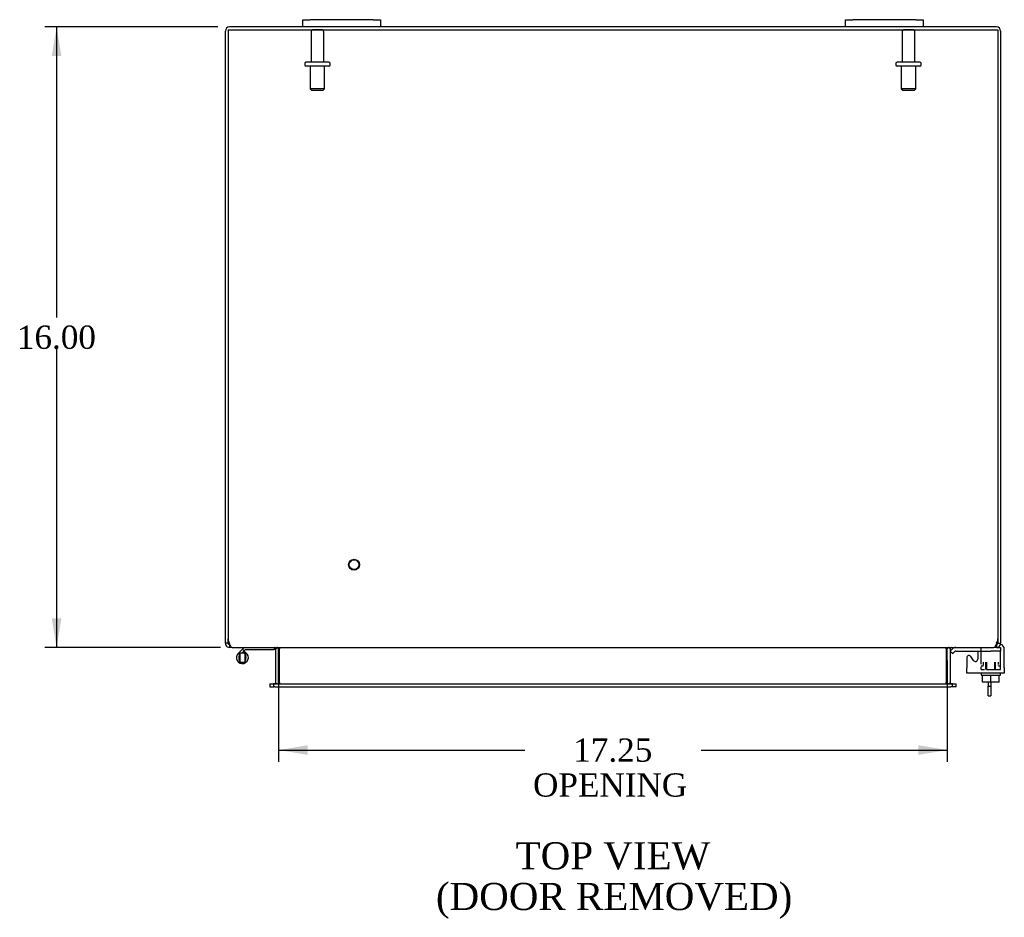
# Model space of a CAD drawing. Header units: inches. Extents: x 9 to 149, y 1 to 99.
# Tile 4 of 7: x 41 to 66, y 69 to 92. Entities that reach past the tile are written whole.
import ezdxf
from ezdxf.enums import TextEntityAlignment as Align

# ---------------------------------------------------------------- set-up
doc = ezdxf.new("R2010")
doc.units = ezdxf.units.IN
doc.header["$MEASUREMENT"] = 0
for name, color, linetype in [('COM40153-1', 7, 'CONTINUOUS'), ('COM42667', 7, 'CONTINUOUS'), ('COM42780', 7, 'CONTINUOUS'), ('COM48476', 7, 'CONTINUOUS'), ('COM48535', 7, 'CONTINUOUS'), ('DEFAULT', 7, 'CONTINUOUS'), ('FET07710', 7, 'CONTINUOUS'), ('HNG10620-20B', 7, 'CONTINUOUS'), ('HNG10620-20P', 7, 'CONTINUOUS'), ('SCC19011', 7, 'CONTINUOUS'), ('STD21878', 7, 'CONTINUOUS'), ('STD26094', 7, 'CONTINUOUS'), ('WAF25035', 7, 'CONTINUOUS')]:
    doc.layers.add(name, color=color, linetype=linetype)
doc.styles.add('SEACAD_TIMES_NEW_ROMAN', font='times.ttf')

# ---------------------------------------------------------------- blocks, each defined once
blk = doc.blocks.new('GDIMGGROUP4')
at = {"layer": 'DEFAULT', "linetype": 'Continuous'}
for points in [[(41.56, 90.846), (41.81, 90.846), (41.685, 91.596)], [(41.56, 76.346), (41.685, 75.596), (41.81, 76.346)]]:
    blk.add_hatch(color=136, dxfattribs=at).paths.add_polyline_path(points)
at = {"layer": 'DEFAULT', "color": 136, "linetype": 'Continuous'}
for p, q in [((45.847, 91.596), (41.385, 91.596)), ((41.685, 91.596), (41.685, 84.106)), ((41.685, 83.296), (41.685, 75.596)), ((45.916, 75.596), (41.385, 75.596))]:
    blk.add_line(p, q, dxfattribs=at)
at = {"layer": 'DEFAULT', "color": 136, "linetype": 'Continuous', "style": 'SEACAD_TIMES_NEW_ROMAN'}
blk.add_text('16.00', height=0.6, dxfattribs=at).set_placement((40.661, 83.896), align=Align.TOP_LEFT)
blk = doc.blocks.new('GDIMGGROUP18')
at = {"layer": 'DEFAULT', "linetype": 'Continuous'}
for points in [[(48.164, 72.825), (48.164, 73.075), (47.414, 72.95)], [(63.914, 72.825), (64.664, 72.95), (63.914, 73.075)]]:
    blk.add_hatch(color=136, dxfattribs=at).paths.add_polyline_path(points)
at = {"layer": 'DEFAULT', "color": 136, "linetype": 'Continuous'}
for p, q in [((47.414, 75.26), (47.414, 72.65)), ((64.664, 75.26), (64.664, 72.65)), ((47.414, 72.95), (53.767, 72.95)), ((58.311, 72.95), (64.664, 72.95))]:
    blk.add_line(p, q, dxfattribs=at)
at = {"layer": 'DEFAULT', "color": 136, "linetype": 'Continuous', "style": 'SEACAD_TIMES_NEW_ROMAN'}
for s, p in [('17.25', (55.015, 73.25)), ('OPENING ', (53.977, 72.35))]:
    blk.add_text(s, height=0.6, dxfattribs=at).set_placement(p, align=Align.TOP_LEFT)

msp = doc.modelspace()

# ---------------------------------------------------------------- linework, layer by layer
at = {"layer": 'COM40153-1', "color": 7}
for p, q in [((65.717, 74.703), (65.717, 74.6)), ((65.789, 74.703), (65.789, 74.6)), ((65.717, 74.6), (65.789, 74.6)), ((65.717, 74.346), (65.717, 74.6)), ((65.789, 74.6), (65.789, 74.346)), ((65.717, 74.346), (65.789, 74.346))]:
    msp.add_line(p, q, dxfattribs=at)
at = {"layer": 'COM42667', "color": 7}
for p, q in [((65.449, 75.501), (65.449, 75.295)), ((65.956, 75.679), (65.93, 75.679)), ((66.135, 75.072), (66.135, 75.554)), ((65.165, 75.327), (65.165, 75.072)), ((65.338, 75.262), (65.275, 75.36)), ((65.165, 74.929), (65.165, 75.072)), ((66.135, 75.072), (66.135, 74.929)), ((66.135, 74.929), (65.165, 74.929))]:
    msp.add_line(p, q, dxfattribs=at)
for centre, radius, start, end in [((66.01, 75.554), 0.125, 0, 78.2069), ((65.225, 75.327), 0.06, 32.8455, 180), ((65.389, 75.295), 0.06, 212.8455, 0)]:
    msp.add_arc(centre, radius, start, end, dxfattribs=at)
at = {"layer": 'COM42780', "color": 7}
for p, q in [((64.736, 75.504), (64.786, 75.554)), ((64.736, 75.504), (64.803, 75.436)), ((64.803, 75.436), (64.854, 75.487)), ((64.887, 75.596), (65.786, 75.596)), ((64.887, 75.501), (65.786, 75.501)), ((64.921, 75.502), (64.921, 75.501)), ((64.921, 75.502), (64.981, 75.502)), ((64.981, 75.502), (64.981, 75.501)), ((64.981, 75.502), (65.009, 75.502)), ((65.009, 75.502), (65.009, 75.501)), ((65.009, 75.502), (65.171, 75.502)), ((65.122, 75.502), (65.122, 75.501)), ((65.171, 75.502), (65.171, 75.501)), ((65.536, 75.455), (65.536, 75.58)), ((65.786, 75.596), (65.862, 75.596)), ((66.036, 75.501), (65.786, 75.501)), ((65.931, 75.596), (66.036, 75.596)), ((66.036, 75.596), (66.036, 75.501)), ((66.036, 75.454), (66.036, 75.501)), ((66.036, 75.164), (66.036, 75.454)), ((65.591, 75.214), (65.591, 75.13)), ((65.661, 75.024), (65.661, 75.214)), ((65.679, 75.214), (65.679, 75.024)), ((65.892, 75.024), (65.892, 75.214)), ((65.911, 75.024), (65.911, 75.214)), ((65.981, 75.155), (65.981, 75.214)), ((65.536, 75.119), (65.591, 75.119)), ((65.536, 75.024), (65.536, 75.1)), ((65.536, 75.024), (65.621, 75.024)), ((65.679, 75.024), (66.036, 75.024)), ((65.981, 75.119), (65.981, 75.132)), ((65.981, 75.119), (66.036, 75.119)), ((66.036, 75.024), (66.036, 75.164))]:
    msp.add_line(p, q, dxfattribs=at)
for radius in [0.143, 0.048]:
    msp.add_arc((64.887, 75.453), radius, 90, 135, dxfattribs=at)
msp.add_ellipse((65.286, 74.496), major_axis=(0, 14.322), ratio=0.017455, start_param=-1.524085, end_param=-1.503851, dxfattribs=at)
at = {"layer": 'COM48476', "color": 7}
for p, q in [((46.039, 75.822), (46.039, 91.488)), ((48.039, 91.596), (46.147, 91.596)), ((62.039, 91.596), (50.039, 91.596)), ((65.931, 91.596), (64.039, 91.596)), ((66.039, 91.488), (66.039, 75.822)), ((46.039, 75.704), (46.039, 75.822)), ((46.111, 75.704), (46.039, 75.704)), ((46.111, 75.704), (46.111, 75.822)), ((65.967, 75.822), (65.967, 75.704)), ((65.967, 75.704), (66.039, 75.704)), ((66.039, 75.822), (66.039, 75.704)), ((46.147, 75.668), (46.128, 75.674)), ((46.147, 75.668), (46.147, 75.596)), ((46.216, 75.596), (46.147, 75.596)), ((47.341, 75.57), (47.403, 75.588)), ((47.342, 74.691), (47.342, 75.56)), ((47.414, 74.691), (47.414, 75.56)), ((64.664, 74.691), (64.664, 75.56)), ((64.737, 75.57), (64.675, 75.588)), ((64.736, 75.56), (64.736, 74.691)), ((65.931, 75.596), (65.862, 75.596)), ((65.931, 75.668), (65.95, 75.674)), ((65.931, 75.668), (65.931, 75.596)), ((47.184, 74.655), (47.184, 74.583)), ((47.184, 74.655), (47.255, 74.655)), ((47.184, 74.583), (47.255, 74.583)), ((47.255, 74.655), (47.279, 74.655)), ((47.255, 74.583), (47.279, 74.583)), ((47.34, 74.679), (47.39, 74.66)), ((64.738, 74.679), (64.687, 74.66)), ((64.799, 74.655), (64.823, 74.655)), ((64.823, 74.583), (64.799, 74.583)), ((64.823, 74.655), (64.894, 74.655)), ((64.894, 74.583), (64.823, 74.583)), ((64.894, 74.583), (64.894, 74.655))]:
    msp.add_line(p, q, dxfattribs=at)
for centre, radius, start, end in [((46.147, 91.488), 0.108, 90, 180), ((65.931, 91.488), 0.108, 0, 90), ((46.147, 75.704), 0.108, 180, 237.3569), ((46.147, 75.704), 0.036, 180, 237.3569), ((65.931, 75.704), 0.036, 302.6431, 0), ((65.931, 75.704), 0.108, 302.6431, 0), ((46.147, 75.704), 0.109, 237.4482, 269.9087), ((47.306, 75.56), 0.036, 16.2206, 89.9999), ((47.306, 75.56), 0.036, 0, 16.2205), ((47.306, 75.56), 0.108, 0, 16.2205), ((64.772, 75.56), 0.108, 163.7795, 180), ((64.772, 75.56), 0.036, 163.7795, 180), ((64.772, 75.56), 0.036, 90.0001, 163.7794), ((65.931, 75.704), 0.108, 270, 302.6431), ((47.306, 74.691), 0.036, 340.2179, 0), ((47.306, 74.691), 0.108, 347.0013, 0), ((64.772, 74.691), 0.108, 180, 192.9987), ((64.772, 74.691), 0.036, 180, 199.7821), ((47.306, 74.691), 0.036, 270.0001, 340.2178), ((64.772, 74.691), 0.036, 199.7822, 269.9999)]:
    msp.add_arc(centre, radius, start, end, dxfattribs=at)
at = {"layer": 'COM48535', "color": 7}
for p, q in [((46.111, 91.524), (65.967, 91.524)), ((46.111, 91.524), (46.111, 75.822)), ((65.967, 91.524), (65.967, 75.822)), ((46.216, 75.596), (65.862, 75.596)), ((47.439, 75.57), (47.439, 75.56)), ((47.439, 74.691), (47.439, 75.56)), ((64.639, 75.56), (64.639, 75.57)), ((64.639, 75.56), (64.639, 74.691)), ((47.439, 74.691), (47.439, 74.679)), ((64.639, 74.679), (64.639, 74.691)), ((47.319, 74.655), (47.279, 74.655)), ((47.279, 74.655), (47.279, 74.583)), ((47.319, 74.583), (47.279, 74.583)), ((47.319, 74.655), (64.759, 74.655)), ((47.319, 74.583), (64.759, 74.583)), ((64.799, 74.655), (64.759, 74.655)), ((64.799, 74.583), (64.759, 74.583)), ((64.799, 74.583), (64.799, 74.655))]:
    msp.add_line(p, q, dxfattribs=at)
for centre, radius, start, end in [((46.361, 75.822), 0.25, 180, 208.1546), ((46.354, 75.749), 0.219, 191.9345, 218.5283), ((65.724, 75.749), 0.219, 321.4717, 348.0655), ((65.717, 75.822), 0.25, 331.8454, 0), ((46.22, 75.643), 0.0474, 219.5351, 265.4044), ((47.356, 75.453), 0.144, 54.8335, 86.5117), ((64.722, 75.453), 0.144, 93.4883, 125.1665), ((65.858, 75.643), 0.0474, 274.5956, 320.4649), ((47.346, 74.844), 0.19, 272.3178, 299.1088), ((64.731, 74.844), 0.19, 240.8912, 267.6822), ((64.731, 74.844), 0.19, 240.8912, 250.4903)]:
    msp.add_arc(centre, radius, start, end, dxfattribs=at)
at = {"layer": 'FET07710', "color": 7}
for p, q in [((48.039, 91.783), (48.226, 91.783)), ((48.039, 91.596), (48.039, 91.783)), ((49.851, 91.783), (48.226, 91.783)), ((49.851, 91.783), (50.039, 91.783)), ((50.039, 91.783), (50.039, 91.596)), ((62.039, 91.783), (62.226, 91.783)), ((62.039, 91.596), (62.039, 91.783)), ((63.851, 91.783), (62.226, 91.783)), ((63.851, 91.783), (64.039, 91.783)), ((64.039, 91.783), (64.039, 91.596)), ((48.226, 91.596), (48.039, 91.596)), ((49.851, 91.596), (48.226, 91.596)), ((50.039, 91.596), (49.851, 91.596)), ((62.226, 91.596), (62.039, 91.596)), ((63.851, 91.596), (62.226, 91.596)), ((64.039, 91.596), (63.851, 91.596))]:
    msp.add_line(p, q, dxfattribs=at)
at = {"layer": 'HNG10620-20B', "color": 7}
for p, q in [((46.478, 75.552), (46.369, 75.443)), ((46.52, 75.51), (46.46, 75.45)), ((46.496, 75.57), (46.478, 75.552)), ((46.478, 75.552), (46.52, 75.51)), ((46.523, 75.481), (46.514, 75.45)), ((46.538, 75.527), (46.52, 75.51)), ((47.294, 75.536), (46.559, 75.536)), ((47.294, 75.596), (47.294, 75.536))]:
    msp.add_line(p, q, dxfattribs=at)
for centre, radius, start, end in [((46.478, 75.335), 0.154, 135, 72.8181), ((46.559, 75.507), 0.089, 90, 135), ((46.559, 75.507), 0.029, 90, 135)]:
    msp.add_arc(centre, radius, start, end, dxfattribs=at)
at = {"layer": 'HNG10620-20P', "color": 7}
for p, q in [((46.413, 75.45), (46.413, 75.22)), ((46.543, 75.45), (46.413, 75.45)), ((46.543, 75.45), (46.543, 75.22)), ((46.413, 75.22), (46.543, 75.22))]:
    msp.add_line(p, q, dxfattribs=at)
for centre, start, end in [((46.646, 75.33), 152.9012, 179.0261), ((46.31, 75.33), 0.9722, 27.1006), ((46.646, 75.339), 180.9722, 207.1004), ((46.31, 75.339), 332.9006, 359.0262)]:
    msp.add_arc(centre, 0.262, start, end, dxfattribs=at)
at = {"layer": 'SCC19011', "color": 7}
for p, q in [((65.571, 74.703), (65.571, 74.884)), ((65.786, 74.703), (65.571, 74.703)), ((65.786, 74.703), (65.786, 74.884)), ((66.001, 74.703), (65.786, 74.703)), ((66.001, 74.703), (66.001, 74.884))]:
    msp.add_line(p, q, dxfattribs=at)
at = {"layer": 'STD21878', "color": 7}
for radius in [0.141, 0.125]:
    msp.add_circle((49.361, 77.728), radius, dxfattribs=at)
at = {"layer": 'STD26094', "color": 7}
for p, q in [((48.249, 91.464), (48.249, 90.687)), ((48.519, 91.524), (48.309, 91.524)), ((48.579, 90.687), (48.579, 91.464)), ((63.499, 91.464), (63.499, 90.687)), ((63.769, 91.524), (63.559, 91.524)), ((63.829, 90.687), (63.829, 91.464)), ((48.709, 90.687), (48.119, 90.687)), ((63.959, 90.687), (63.369, 90.687)), ((48.089, 90.657), (48.089, 90.617)), ((48.709, 90.587), (48.119, 90.587)), ((48.226, 90.587), (48.226, 89.999)), ((48.601, 89.999), (48.601, 90.587)), ((48.739, 90.617), (48.739, 90.657)), ((63.339, 90.657), (63.339, 90.617)), ((63.959, 90.587), (63.369, 90.587)), ((63.476, 90.587), (63.476, 89.999)), ((63.851, 89.999), (63.851, 90.587)), ((63.989, 90.617), (63.989, 90.657)), ((48.601, 89.999), (48.226, 89.999)), ((48.226, 89.999), (48.264, 89.962)), ((48.264, 89.962), (48.564, 89.962)), ((48.564, 89.962), (48.601, 89.999)), ((63.851, 89.999), (63.476, 89.999)), ((63.476, 89.999), (63.514, 89.962)), ((63.514, 89.962), (63.814, 89.962)), ((63.814, 89.962), (63.851, 89.999))]:
    msp.add_line(p, q, dxfattribs=at)
for centre, radius, start, end in [((48.309, 91.464), 0.06, 90, 180), ((48.519, 91.464), 0.06, 0, 90), ((63.559, 91.464), 0.06, 90, 180), ((63.769, 91.464), 0.06, 0, 90), ((48.119, 90.657), 0.03, 90, 180), ((48.709, 90.657), 0.03, 0, 90), ((63.369, 90.657), 0.03, 90, 180), ((63.959, 90.657), 0.03, 0, 90), ((48.119, 90.617), 0.03, 180, 270), ((48.709, 90.617), 0.03, 270, 0), ((63.369, 90.617), 0.03, 180, 270), ((63.959, 90.617), 0.03, 270, 0)]:
    msp.add_arc(centre, radius, start, end, dxfattribs=at)
at = {"layer": 'WAF25035', "color": 7}
for p, q in [((65.536, 74.929), (65.536, 74.884)), ((65.536, 74.884), (66.036, 74.884)), ((66.036, 74.884), (66.036, 74.929))]:
    msp.add_line(p, q, dxfattribs=at)

# ---------------------------------------------------------------- block references
at = {"layer": 'DEFAULT', "color": 7}
for name in ['GDIMGGROUP4', 'GDIMGGROUP18']:
    msp.add_blockref(name, (0, 0), dxfattribs=at)

# ---------------------------------------------------------------- texts
at = {"layer": 'DEFAULT', "color": 7, "style": 'SEACAD_TIMES_NEW_ROMAN'}
for s, p in [('TOP VIEW', (53.528, 70.575)), ('(DOOR REMOVED)', (51.472, 69.525))]:
    msp.add_text(s, height=0.7, dxfattribs=at).set_placement(p, align=Align.TOP_LEFT)

doc.saveas('drawing.dxf')
